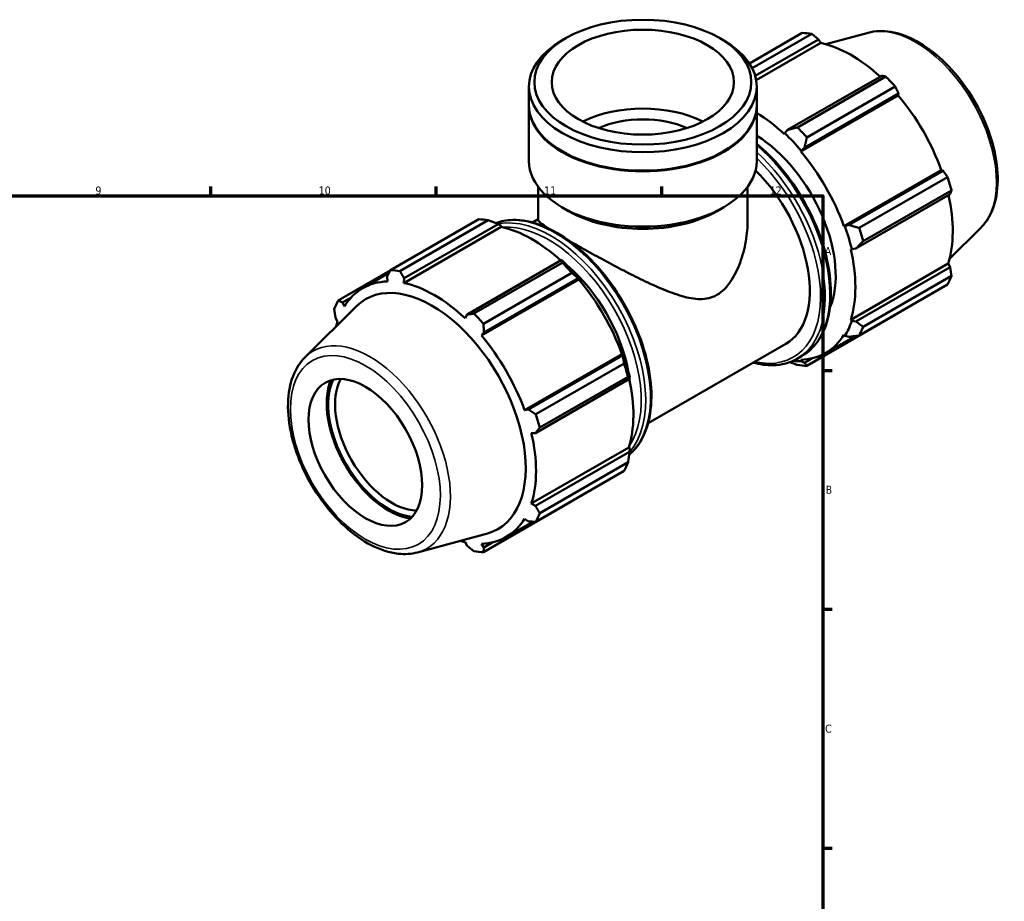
# Model space of a CAD drawing. Header units: millimetres. Extents: x 0 to 931, y 0 to 951.
# Tile 5 of 6: x 571 to 877, y 355 to 629. Entities that reach past the tile are written whole.
import ezdxf

# ---------------------------------------------------------------- set-up
doc = ezdxf.new("R2010")
doc.units = ezdxf.units.MM
for name, color, linetype, lineweight in [('Border (ISO)', 7, 'Continuous', 70), ('Visible (ISO)', 7, 'Continuous', 50), ('Visible Narrow (ISO)', 7, 'Continuous', 35)]:
    doc.layers.add(name, color=color, linetype=linetype, lineweight=lineweight)
doc.styles.add('Note Text (ISO)', font='tahoma.ttf')

# ---------------------------------------------------------------- blocks, each defined once
blk = doc.blocks.new('Borders Default Border')
at = {"layer": 'Border (ISO)'}
for p, q in [((630.75, 574), (630.75, 576.9)), ((700.83, 574), (700.83, 576.9)), ((770.92, 574), (770.92, 576.9)), ((821, 519.75), (823.9, 519.75)), ((821, 445.5), (823.9, 445.5)), ((821, 371.25), (823.9, 371.25))]:
    blk.add_line(p, q, dxfattribs=at)
at = {"layer": 'Border (ISO)', "flags": 128}
blk.add_lwpolyline([(20, 20), (20, 574), (821, 574), (821, 20), (20, 20)], dxfattribs=at)
at = {"layer": 'Border (ISO)', "color": 232, "true_color": 0xca0064, "char_height": 2.5, "attachment_point": 7, "style": 'Note Text (ISO)'}
for s, insert in [('9', (594.88, 574.35)), ('10', (664.29, 574.35)), ('11', (734.37, 574.4)), ('12', (804.46, 574.4)), ('A', (821.59, 555.62)), ('B', (821.89, 481.37)), ('C', (821.73, 407.08))]:
    blk.add_mtext(s, dxfattribs=dict(at, insert=insert))

msp = doc.modelspace()

# ---------------------------------------------------------------- linework, layer by layer
at = {"layer": 'Visible (ISO)'}
for p, q in [((798.184, 615.151), (814.613, 624.613)), ((835.127, 624.68), (821.954, 621.107)), ((741.134, 623.002), (739.928, 622.302)), ((788.991, 623.002), (790.198, 622.302)), ((817.576, 624.325), (799.052, 613.658)), ((800.001, 611.257), (819.712, 622.608)), ((800.3, 609.954), (820.349, 621.5)), ((819.712, 622.608), (820.349, 621.5)), ((839.308, 611.324), (810.047, 594.473)), ((813.099, 595.274), (840.562, 611.089)), ((729.653, 602.215), (729.653, 607.939)), ((800.473, 602.215), (800.473, 607.939)), ((843.525, 607.964), (816.062, 592.149)), ((814.145, 587.774), (844.416, 605.206)), ((815.294, 588.938), (844.555, 605.789)), ((844.555, 605.789), (844.416, 605.206)), ((729.653, 584.802), (729.653, 601.97)), ((800.473, 584.802), (800.473, 601.97)), ((810.047, 594.473), (809.164, 593.451)), ((809.164, 593.451), (809.062, 593.136)), ((740.141, 587.729), (739.928, 587.852)), ((789.985, 587.729), (790.198, 587.852)), ((814.145, 587.774), (814.302, 588.032)), ((814.302, 588.032), (815.294, 588.938)), ((827.568, 564.524), (857.84, 581.956)), ((858.412, 581.789), (829.15, 564.938)), ((857.84, 581.956), (858.412, 581.789)), ((832.315, 563.998), (859.778, 579.812)), ((732.486, 566.542), (732.486, 576.81)), ((797.64, 566.542), (797.64, 576.81)), ((861.005, 575.68), (833.542, 559.865)), ((831.324, 557.62), (860.586, 574.47)), ((741.939, 569.272), (739.928, 570.439)), ((788.187, 569.272), (790.198, 570.439)), ((686.601, 550.895), (714.064, 566.71)), ((717.027, 566.423), (689.564, 550.608)), ((730.763, 565.715), (732.486, 566.707)), ((721.064, 564.325), (690.793, 546.893)), ((690.818, 548.383), (720.079, 565.234)), ((720.079, 565.234), (720.962, 564.758)), ((720.962, 564.758), (721.064, 564.325)), ((827.869, 564.532), (827.568, 564.524)), ((829.15, 564.938), (827.869, 564.532)), ((870.076, 563.99), (860.374, 554.389)), ((829.674, 557.434), (829.998, 557.366)), ((829.998, 557.366), (831.324, 557.62)), ((739.675, 553.949), (710.414, 537.098)), ((712.55, 537.372), (740.012, 553.186)), ((740.15, 553.709), (739.675, 553.949)), ((829.674, 535.485), (859.945, 552.917)), ((860.586, 551.813), (831.324, 534.963)), ((859.945, 552.917), (860.586, 551.813)), ((686.548, 550.792), (670.348, 541.463)), ((678.008, 545.305), (686.13, 549.983)), ((685.57, 548.892), (685.71, 547.386)), ((690.793, 546.893), (690.818, 548.383)), ((745.131, 548.032), (714.86, 530.6)), ((742.975, 550.061), (715.513, 534.246)), ((715.661, 531.564), (744.923, 548.414)), ((744.923, 548.414), (745.288, 548.289)), ((745.288, 548.289), (745.131, 548.032)), ((833.542, 533.29), (861.005, 549.104)), ((859.778, 546.385), (832.315, 530.571)), ((671.714, 540.85), (674.368, 542.379)), ((660.049, 523.859), (676.053, 539.695)), ((672.286, 539.596), (671.714, 540.85)), ((669.54, 536.035), (670.181, 534.931)), ((710.414, 537.098), (709.777, 535.961)), ((816.062, 521.139), (843.525, 536.953)), ((829.998, 535.181), (829.674, 535.485)), ((831.324, 534.963), (829.998, 535.181)), ((714.86, 530.6), (715.661, 531.564)), ((821.847, 525.111), (831.022, 530.395)), ((827.568, 530.82), (827.869, 530.466)), ((827.869, 530.466), (829.15, 530.148)), ((766.694, 503.321), (809.483, 527.962)), ((758.555, 524.781), (728.284, 507.349)), ((758.779, 524.414), (729.518, 507.563)), ((758.555, 524.781), (758.856, 524.789)), ((758.856, 524.789), (758.779, 524.414)), ((813.065, 523.378), (814.526, 524.219)), ((817.666, 523.472), (815.294, 522.106)), ((731.766, 506.095), (759.228, 521.91)), ((814.302, 522.592), (814.145, 523.03)), ((815.294, 522.106), (814.302, 522.592)), ((760.456, 517.777), (732.993, 501.963)), ((760.953, 517.095), (760.984, 517.623)), ((731.691, 500.245), (760.953, 517.095)), ((729.518, 507.563), (728.284, 507.349)), ((730.389, 500.26), (731.691, 500.245)), ((760.66, 495.743), (730.389, 478.311)), ((760.953, 494.439), (731.691, 477.588)), ((760.66, 495.743), (760.984, 495.439)), ((760.984, 495.439), (760.953, 494.439)), ((732.993, 475.387), (760.456, 491.202)), ((759.228, 488.483), (731.766, 472.668)), ((715.513, 463.236), (742.975, 479.051)), ((731.691, 477.588), (730.389, 478.311)), ((722.562, 467.937), (730.85, 472.71)), ((728.284, 473.646), (729.518, 472.773)), ((694.999, 463.169), (716.727, 469.062)), ((709.777, 466.349), (710.414, 465.24)), ((715.661, 464.732), (714.86, 465.856)), ((718.381, 466.298), (715.661, 464.732))]:
    msp.add_line(p, q, dxfattribs=at)
for centre, major_axis, ratio in [((765.063, 609.328), (33.71, 0), 0.5758617), ((765.063, 609.328), (28.328, 0), 0.5758617), ((678.796, 494.246), (12.476, -21.665), 0.5780931)]:
    msp.add_ellipse(centre, major_axis=major_axis, ratio=ratio, dxfattribs=at)
for centre, major_axis, ratio, start_param, end_param in [((829.069, 580.783), (-23.954, 41.596), 0.5780931, 5.8451561, 5.9396837), ((765.063, 607.939), (-35.41, 0), 0.5758617, 5.5016397, 10.2063236), ((829.841, 581.228), (22.277, -38.684), 0.5780931, 2.0696433, 2.6635608), ((829.069, 580.783), (23.954, -41.596), 0.5780931, 1.9181653, 2.0126929), ((829.841, 581.228), (22.277, -38.684), 0.5780931, 1.2672974, 1.8781627), ((765.063, 601.97), (-35.41, 0), 0.5758617, 6.2771713, 9.4307919), ((765.063, 602.215), (-35.41, 0), 0.5758617, 0, 3.1415927), ((765.063, 584.802), (-28.328, 0), 0.5758617, 3.9922953, 5.4324827), ((765.063, 584.802), (-22.5, 0), 0.5758617, 4.0555124, 5.3692656), ((799.57, 563.795), (-22.277, 38.684), 0.5780931, 5.1942882, 5.4711035), ((801.606, 564.968), (-23.954, 41.596), 0.5780931, 5.059758, 5.1542856), ((799.57, 563.795), (17.965, -31.197), 0.5780931, 0.4099897, 2.3226401), ((799.57, 563.795), (22.516, -39.1), 0.5780931, 1.8781627, 2.0526956), ((765.063, 601.97), (35.11, 0), 0.5758617, 3.9231383, 5.5016397), ((799.57, 563.795), (-22.277, 38.684), 0.5780931, 4.4088901, 5.0197553), ((765.063, 584.802), (-35.41, 0), 0.5758617, 0, 3.1415927), ((791.518, 559.159), (17.965, -31.197), 0.5780931, 0, 2.0136297), ((829.069, 580.783), (23.954, -41.596), 0.5780931, 1.1327672, 1.2272947), ((829.841, 581.228), (22.277, -38.684), 0.5780931, 0.4818993, 1.0759774), ((728.52, 522.88), (-23.954, 41.596), 0.5780931, 5.8451561, 5.9396837), ((765.063, 582.486), (32.577, 0), 0.5758617, 3.9231383, 5.5016397), ((730.556, 524.053), (22.277, -38.684), 0.5780931, 2.0696433, 2.6635608), ((799.57, 563.795), (22.516, -39.1), 0.5780931, 1.0927645, 1.2672974), ((801.606, 564.968), (-23.954, 41.596), 0.5780931, 4.2743598, 4.3688874), ((799.57, 563.795), (-22.277, 38.684), 0.5780931, 3.6234919, 4.2343571), ((735.732, 527.034), (17.965, -31.197), 0.5780931, 2.2058648, 2.2257492), ((728.52, 522.88), (23.954, -41.596), 0.5780931, 1.9181653, 2.0126929), ((730.556, 524.053), (-22.516, 39.1), 0.5780931, 5.0197553, 5.1942882), ((735.732, 527.034), (17.965, -31.197), 0.5780931, 1.0178738, 2.1237188), ((701.057, 507.066), (-23.954, 41.596), 0.5780931, 5.8451561, 5.9396837), ((730.556, 524.053), (22.277, -38.684), 0.5780931, 1.2672974, 1.8781627), ((829.069, 580.783), (23.954, -41.596), 0.5780931, 0.347369, 0.4418966), ((700.285, 506.621), (-22.277, 38.684), 0.5780931, 5.9796864, 6.5905516), ((699.5, 506.169), (-20.572, 35.724), 0.5780931, 2.9904271, 6.4343509), ((700.285, 506.621), (-22.277, 38.684), 0.5780931, 5.1942882, 5.8051535), ((701.057, 507.066), (-23.954, 41.596), 0.5780931, 0.347369, 0.4418966), ((701.057, 507.066), (23.954, -41.596), 0.5780931, 1.9181653, 2.0126929), ((700.285, 506.621), (22.277, -38.684), 0.5780931, 3.6234919, 3.6725158), ((799.57, 563.795), (22.516, -39.1), 0.5780931, 0.3073663, 0.4818993), ((801.606, 564.968), (23.954, -41.596), 0.5780931, 0.347369, 0.4418966), ((700.285, 506.621), (-22.277, 38.684), 0.5780931, 4.4088901, 5.0197553), ((799.57, 563.795), (22.277, -38.684), 0.5780931, 5.9796864, 6.5905516), ((730.556, 524.053), (-22.516, 39.1), 0.5780931, 4.2343571, 4.4088901), ((728.52, 522.88), (23.954, -41.596), 0.5780931, 1.1327672, 1.2272947), ((799.57, 563.795), (22.516, -39.1), 0.5780931, 5.8902741, 5.9796864), ((801.606, 564.968), (23.954, -41.596), 0.5780931, 5.8451561, 5.9396837), ((685.985, 498.386), (-13.554, 23.537), 0.5780931, 0.4211033, 2.7204894), ((685.985, 498.386), (-13.224, 22.964), 0.5780931, 0.3815154, 2.7600773), ((687.045, 498.997), (12.476, -21.665), 0.5780931, 3.4772045, 5.9475735), ((730.556, 524.053), (22.277, -38.684), 0.5780931, 0.4818993, 1.0759774), ((735.732, 527.034), (17.965, -31.197), 0.5780931, 0.9158435, 0.9411714), ((701.057, 507.066), (23.954, -41.596), 0.5780931, 1.1327672, 1.2272947), ((700.285, 506.621), (-22.277, 38.684), 0.5780931, 3.6234919, 4.2343571), ((728.52, 522.88), (23.954, -41.596), 0.5780931, 0.347369, 0.4418966), ((701.057, 507.066), (23.954, -41.596), 0.5780931, 0.347369, 0.4418966), ((700.285, 506.621), (22.277, -38.684), 0.5780931, 5.9796864, 6.5905516), ((700.285, 506.621), (22.277, -38.684), 0.5780931, 5.7522621, 5.8051535), ((701.057, 507.066), (23.954, -41.596), 0.5780931, 5.8451561, 5.9396837)]:
    msp.add_ellipse(centre, major_axis=major_axis, ratio=ratio, start_param=start_param, end_param=end_param, dxfattribs=at)
for points, knots in [([(835.127, 624.68), (837.322, 625.275), (839.693, 625.35), (844.77, 624.527), (847.49, 623.533), (852.963, 620.542), (855.713, 618.502), (860.894, 613.624), (863.325, 610.788), (867.634, 604.617), (869.515, 601.287), (872.556, 594.444), (873.715, 590.933), (875.187, 584.048), (875.497, 580.675), (875.182, 574.393), (874.557, 571.481), (872.593, 567.05), (871.468, 565.366), (870.076, 563.99)], [5.6508865, 5.6508865, 5.6508865, 5.6508865, 5.9396218, 5.9396218, 6.2578392, 6.2578392, 6.5894607, 6.5894607, 6.9204191, 6.9204191, 7.2497497, 7.2497497, 7.579163, 7.579163, 7.9102965, 7.9102965, 8.2416217, 8.2416217, 8.4901479, 8.4901479, 8.4901479, 8.4901479]), ([(800.473, 590.193), (803.051, 588.058), (805.545, 585.569), (810.663, 579.509), (813.21, 575.821), (817.562, 568.054), (819.367, 563.975), (822.055, 555.829), (822.937, 551.762), (823.678, 544.036), (823.535, 540.379), (822.211, 533.856), (821.031, 530.985), (818.042, 526.807), (816.407, 525.302), (814.526, 524.219)], [6.4981635, 6.4981635, 6.4981635, 6.4981635, 6.7675509, 6.7675509, 7.090816, 7.090816, 7.4138176, 7.4138176, 7.7371549, 7.7371549, 8.0611622, 8.0611622, 8.3839379, 8.3839379, 8.6413135, 8.6413135, 8.6413135, 8.6413135]), ([(719.329, 565.531), (720.977, 566.138), (722.758, 566.463), (727.465, 566.571), (730.501, 565.98), (736.757, 563.566), (739.981, 561.71), (746.248, 556.929), (749.288, 554.002), (754.876, 547.384), (757.424, 543.696), (761.776, 535.929), (763.581, 531.85), (766.269, 523.704), (767.151, 519.637), (767.892, 511.911), (767.749, 508.254), (766.425, 501.731), (765.245, 498.86), (762.772, 495.403), (761.847, 494.4), (760.82, 493.545)], [5.5985486, 5.5985486, 5.5985486, 5.5985486, 5.8053238, 5.8053238, 6.1203645, 6.1203645, 6.4436081, 6.4436081, 6.7675509, 6.7675509, 7.090816, 7.090816, 7.4138176, 7.4138176, 7.7371549, 7.7371549, 8.0611622, 8.0611622, 8.3839379, 8.3839379, 8.5411913, 8.5411913, 8.5411913, 8.5411913]), ([(732.486, 566.542), (732.486, 566.363), (732.653, 566.118), (733.405, 565.44), (733.99, 565.008), (735.06, 564.292), (735.351, 564.102), (735.667, 563.9)], [13.8373918, 13.8373918, 13.8373918, 13.8373918, 14.4969969, 14.4969969, 15.156602, 15.156602, 15.376399, 15.376399, 15.376399, 15.376399]), ([(788.098, 543.184), (789.78, 544.153), (791.164, 545.61), (793.521, 549.071), (794.491, 551.072), (796.061, 555.333), (796.654, 557.589), (797.445, 562.11), (797.64, 564.376), (797.64, 566.542)], [0, 0, 0, 0, 0.7133792, 0.7133792, 1.4267585, 1.4267585, 2.1401377, 2.1401377, 2.853517, 2.853517, 2.853517, 2.853517]), ([(742.256, 559.959), (743.752, 559.099), (745.409, 558.162), (749.03, 556.144), (751.006, 555.06), (755.04, 552.886), (757.104, 551.793), (761.168, 549.697), (763.168, 548.694), (767.112, 546.796), (769.192, 545.84), (773.286, 544.132), (775.301, 543.378), (779.193, 542.263), (781.065, 541.898), (784.675, 541.873), (786.417, 542.216), (788.098, 543.184)], [16.5080265, 16.5080265, 16.5080265, 16.5080265, 17.1354173, 17.1354173, 17.7950224, 17.7950224, 18.4546275, 18.4546275, 19.1142326, 19.1142326, 19.8276118, 19.8276118, 20.5409911, 20.5409911, 21.2543703, 21.2543703, 21.9677495, 21.9677495, 21.9677495, 21.9677495]), ([(660.049, 523.859), (658.433, 522.26), (657.178, 520.246), (655.342, 515.443), (654.835, 512.591), (654.676, 506.356), (655.06, 502.953), (656.678, 496.024), (657.911, 492.498), (661.085, 485.673), (663.022, 482.375), (667.414, 476.31), (669.869, 473.546), (675.085, 468.817), (677.846, 466.856), (683.438, 463.975), (686.271, 463.054), (691.088, 462.529), (693.11, 462.657), (694.999, 463.169)], [0.9346301, 0.9346301, 0.9346301, 0.9346301, 1.2233654, 1.2233654, 1.5415828, 1.5415828, 1.8732043, 1.8732043, 2.2041627, 2.2041627, 2.5334933, 2.5334933, 2.8629066, 2.8629066, 3.1940401, 3.1940401, 3.5253653, 3.5253653, 3.7738915, 3.7738915, 3.7738915, 3.7738915]), ([(813.065, 523.378), (810.832, 522.092), (808.259, 521.406), (803.534, 521.298), (801.471, 521.567), (799.362, 522.134)], [2.3581282, 2.3581282, 2.3581282, 2.3581282, 2.66373117, 2.66373117, 2.88204566, 2.88204566, 2.88204566, 2.88204566])]:
    msp.add_open_spline(points, degree=3, knots=knots, dxfattribs=at)
for points, weights in [([(819.712, 622.608), (818.67, 623.452), (817.576, 624.325)], [1.00243851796, 1.00162742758, 1]), ([(840.562, 611.089), (839.926, 611.211), (839.308, 611.324)], [1, 1.00162742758, 1.00243851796]), ([(844.555, 605.789), (844.055, 606.857), (843.525, 607.964)], [1.00243851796, 1.00162742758, 1]), ([(813.099, 595.274), (811.528, 594.858), (810.047, 594.473)], [1.01547328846, 1.0110231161, 1.0057707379]), ([(815.294, 588.938), (815.657, 590.503), (816.062, 592.149)], [1.0057707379, 1.0110231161, 1.01547328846]), ([(859.778, 579.812), (859.085, 580.823), (858.412, 581.789)], [1, 1.00162742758, 1.00243851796]), ([(860.586, 574.47), (860.795, 575.065), (861.005, 575.68)], [1.00243851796, 1.00162742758, 1]), ([(717.027, 566.423), (718.598, 565.824), (720.079, 565.234)], [1.01547328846, 1.0110231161, 1.0057707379]), ([(832.315, 563.998), (830.687, 564.47), (829.15, 564.938)], [1.01547328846, 1.0110231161, 1.0057707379]), ([(831.324, 557.62), (832.397, 558.712), (833.542, 559.865)], [1.0057707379, 1.0110231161, 1.01547328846]), ([(739.675, 553.949), (739.854, 553.583), (740.012, 553.186)], [1.0057707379, 1.0110231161, 1.01547328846]), ([(861.005, 549.104), (860.795, 550.489), (860.586, 551.813)], [1, 1.00162742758, 1.00243851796]), ([(685.57, 548.892), (686.071, 549.871), (686.601, 550.895)], [1.00243851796, 1.00162742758, 1]), ([(689.564, 550.608), (690.199, 549.47), (690.818, 548.383)], [1, 1.00162742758, 1.00243851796]), ([(742.975, 550.061), (743.982, 549.228), (744.923, 548.414)], [1.01547328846, 1.0110231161, 1.0057707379]), ([(669.54, 536.035), (669.33, 537.36), (669.121, 538.744)], [1.00243851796, 1.00162742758, 1]), ([(670.348, 541.463), (671.041, 541.148), (671.714, 540.85)], [1, 1.00162742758, 1.00243851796]), ([(710.414, 537.098), (711.456, 537.23), (712.55, 537.372)], [1.00243851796, 1.00162742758, 1]), ([(843.525, 536.953), (843.551, 537.005), (843.578, 537.057)], [1, 1.00008200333, 1.00016193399]), ([(715.513, 534.246), (715.584, 532.875), (715.661, 531.564)], [1, 1.00162742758, 1.00243851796]), ([(833.542, 533.29), (832.397, 534.136), (831.324, 534.963)], [1.01547328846, 1.0110231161, 1.0057707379]), ([(829.15, 530.148), (830.687, 530.347), (832.315, 530.571)], [1.0057707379, 1.0110231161, 1.01547328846]), ([(758.779, 524.414), (759.013, 523.195), (759.228, 521.91)], [1.0057707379, 1.0110231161, 1.01547328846]), ([(810.797, 522.318), (811.923, 521.874), (813.099, 521.426)], [1.00835138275, 1.01213768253, 1.01547328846]), ([(816.062, 521.139), (815.657, 521.625), (815.294, 522.106)], [1.01547328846, 1.0110231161, 1.0057707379]), ([(760.456, 517.777), (760.723, 517.437), (760.953, 517.095)], [1.01547328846, 1.0110231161, 1.0057707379]), ([(729.518, 507.563), (730.614, 506.842), (731.766, 506.095)], [1.00243851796, 1.00162742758, 1]), ([(732.993, 501.963), (732.324, 501.084), (731.691, 500.245)], [1, 1.00162742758, 1.00243851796]), ([(760.953, 494.439), (760.723, 492.861), (760.456, 491.202)], [1.0057707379, 1.0110231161, 1.01547328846]), ([(731.691, 477.588), (732.324, 476.508), (732.993, 475.387)], [1.00243851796, 1.00162742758, 1]), ([(743.077, 479.182), (743.026, 479.116), (742.975, 479.051)], [1.01502018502, 1.01524776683, 1.01547328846]), ([(731.766, 472.668), (730.614, 472.719), (729.518, 472.773)], [1, 1.00162742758, 1.00243851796]), ([(712.55, 463.523), (711.456, 464.397), (710.414, 465.24)], [1, 1.00162742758, 1.00243851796]), ([(715.661, 464.732), (715.584, 463.997), (715.513, 463.236)], [1.00243851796, 1.00162742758, 1])]:
    msp.add_rational_spline(points, weights, degree=2, dxfattribs=at)
at = {"layer": 'Visible Narrow (ISO)'}
for centre, major_axis, start_param, end_param in [((849.93, 592.796), (-17.676, 30.695), 3.2927583, 6.1320197), ((793.687, 560.408), (20.84, -36.189), 0, 2.126235), ((791.518, 559.159), (20.341, -35.322), 5.7950712, 8.3253883), ((792.225, 559.566), (20.84, -36.189), 0, 2.0750532), ((737.901, 528.283), (-20.84, 36.189), 3.2468416, 6.1793004), ((736.439, 527.441), (20.84, -36.189), 0.1943371, 2.9487939), ((735.732, 527.034), (-20.341, 35.322), 3.4115185, 6.0132595), ((680.196, 495.053), (-17.676, 30.695), 2.9904271, 6.4343509)]:
    msp.add_ellipse(centre, major_axis=major_axis, ratio=0.5780931, start_param=start_param, end_param=end_param, dxfattribs=at)
msp.add_ellipse((678.796, 494.246), major_axis=(16.456, -28.576), ratio=0.5780931, dxfattribs=at)

# ---------------------------------------------------------------- block references
msp.add_blockref('Borders Default Border', (0, 0))

doc.saveas('drawing.dxf')
